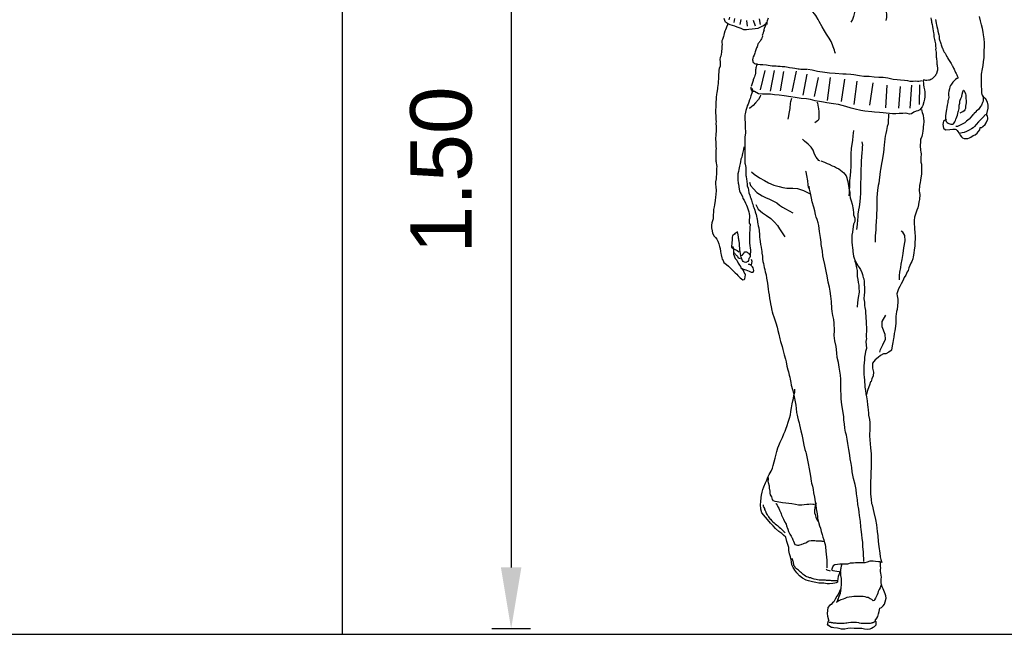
# Model space of a CAD drawing. Header units: metres. Extents: x 252743 to 254903, y 592696 to 593766.
# Tile 141 of 256: x 254466.43 to 254468.04, y 593403.84 to 593404.84. Entities that reach past the tile are written whole.
import ezdxf

# ---------------------------------------------------------------- set-up
doc = ezdxf.new("R2010")
doc.units = ezdxf.units.M
doc.layers.add('N-WB-PROFIEL-BLOCK', color=8, linetype='Continuous')
doc.layers.add('N-WB-PROFIEL-HULP', color=6, linetype='Continuous', plot=False)
doc.layers.get('0').freeze()
doc.styles.add('N_STANDARD 50', font='arial.ttf', dxfattribs={"height": 0.1})
doc.dimstyles.new('N_DIMENSION 50', dxfattribs={"dimtxt": 0.1, "dimasz": 0.1, "dimexe": 0.03125, "dimexo": 0.03125, "dimgap": 0.0625, "dimtad": 1, "dimzin": 3, "dimdsep": 46, "dimtxsty": 'N_STANDARD 50', "dimcen": 0, "dimazin": 3, "dimtfac": 1, "dimtix": 1, "dimtmove": 2, "dimatfit": 3, "dimfxl": 0.03125, "dimfxlon": 1, "dimtfill": 1, "dimtolj": 1, "dimtzin": 0, "dimarcsym": 0})

# ---------------------------------------------------------------- blocks, each defined once
blk = doc.blocks.new('PEOPLE11')
for points in [[(-82.7, 1140.1), (-81.4, 1146.5), (-79.3, 1152.2), (-78, 1158.2), (-78.7, 1154.8), (-83.4, 1150.9), (-85.5, 1150.3), (-90.4, 1147.7), (-94.7, 1146), (-99.8, 1145.4), (-105.6, 1145), (-111.6, 1144.3), (-116.2, 1143.7), (-121.6, 1143.7), (-126.7, 1146), (-134, 1148.6), (-138.7, 1150.5), (-143.2, 1152), (-147.4, 1153.1), (-152.4, 1155.6), (-156.2, 1158.2), (-157.9, 1161.6), (-158.8, 1165.3)], [(142.7, 1284.2), (141.2, 1276.6), (139.5, 1267.8), (137.8, 1258.8), (136.7, 1243.5), (136.3, 1232.3), (139.5, 1224.2), (145, 1217.4), (147.4, 1208.2), (150.2, 1195), (151.4, 1183.9), (152.1, 1166.8), (151.2, 1161.4)], [(83.3, 1281), (82.6, 1273.6), (82.2, 1263.7), (82.2, 1256), (82.4, 1244.7), (82.6, 1236.8), (83.5, 1229.4), (85.8, 1221), (89.3, 1211.2), (90.8, 1202.7), (92.2, 1190.7), (92.5, 1184.3), (88.8, 1168.7), (86.9, 1163.5), (84.1, 1158.2)], [(54.2, 1097.8), (53.2, 1101.4), (52.3, 1104.2), (51.4, 1107.6), (50.2, 1111), (48.7, 1114.9), (46.3, 1121.3), (42.5, 1127.7), (37.1, 1135.4), (33.1, 1141.5), (28.6, 1149.5), (23.2, 1159.1), (21.1, 1163.3), (16.6, 1170.8), (8.7, 1180.9), (-4.5, 1193.7), (-16.1, 1200.1), (-30.2, 1205.4), (-40.4, 1206.7), (-46.6, 1205.2), (-53.9, 1201.4), (-56.8, 1199.4)], [(237.3, 1166.3), (238, 1162.5), (238.4, 1160.8), (238.8, 1158), (239.6, 1153.9), (240.5, 1149.9), (241.4, 1145.2), (242, 1141.3), (242.6, 1137.9), (243.1, 1135.1), (243.3, 1130.2), (244.1, 1124.7), (244.8, 1121.9), (245.8, 1119.3), (246.3, 1116.3), (246.5, 1111.9), (246.7, 1108.4), (246.9, 1106.9), (246.5, 1105.7), (247.3, 1100.7), (247.6, 1097.8), (247.6, 1094.8), (247.8, 1091.8), (247.8, 1090.9), (248, 1089.4), (248.4, 1086.7), (248.8, 1083.7), (249, 1079), (249, 1077.9), (249, 1077.5), (249.3, 1076), (249.5, 1075.3), (249.7, 1074), (249.7, 1073.2), (249.9, 1071.9), (249.9, 1071), (250.1, 1069.8), (250.1, 1067.9), (250.1, 1067.4), (249.9, 1066.1), (249.3, 1064.4), (248, 1059.7), (248, 1059.3), (247.1, 1057.8), (246.3, 1056.5), (245.8, 1054.8), (245.2, 1054.6), (243.9, 1053.3), (243.1, 1052.5), (242.2, 1051.8), (239.7, 1049.7), (237.5, 1048), (235.2, 1046.9), (232.8, 1046.7), (229.8, 1046.5), (227.5, 1046.5), (226, 1046.9), (223.9, 1047.1), (222.3, 1047.1)], [(246.1, 1163.1), (246.7, 1159.9), (247.3, 1155.9), (248, 1153.3), (249, 1150.1), (250.3, 1145.4), (250.6, 1142), (251, 1140.7), (252.7, 1133.7), (253.1, 1131.1), (253.5, 1126.2), (254.4, 1122.1), (255, 1121.2), (256.3, 1117.2), (257.2, 1114.6), (258.9, 1109.1), (259.5, 1108), (261.5, 1103.3), (263.1, 1100.8), (264.6, 1098.4), (265.3, 1097.7), (266.8, 1094.6), (267.6, 1092.8), (269.1, 1090.3), (270, 1088.4), (272.5, 1084.5), (273.6, 1082.6), (274.9, 1080.5), (276.2, 1078.7), (278.3, 1075.3), (278.7, 1074.5), (280, 1071.3), (280.7, 1070), (281.7, 1068.3), (282.6, 1066.3), (283, 1065.1), (284.5, 1061.6), (285.6, 1059.9), (287.1, 1056.9), (287.9, 1055), (288.4, 1054), (288.8, 1052.7), (289.2, 1051.4), (289.2, 1050.6), (287.7, 1050.3), (286.9, 1049.9), (284.3, 1048.2), (280.9, 1044.4), (279.2, 1042.8), (276.8, 1039.4), (275.1, 1036.5), (273.8, 1033.9), (272.8, 1030.5), (272.1, 1026), (271.3, 1022.1), (271.1, 1021.3), (271.1, 1019.1), (271.5, 1013.6), (270.4, 1008.9), (270, 1007.4), (269.6, 1004.4), (268.5, 999.3), (267.9, 994.6), (267.4, 990.5), (266.8, 987.3), (265.9, 983), (265.3, 978.5), (265.3, 972.6), (265.5, 971.3), (266.8, 967.7), (268.3, 965.9), (270.2, 964.5), (271.9, 964), (274, 963), (275.8, 962.8), (277.3, 962.7), (278.7, 962.7), (279.6, 962.8), (280.5, 963), (280.9, 963.4), (282, 964.9), (283.4, 967.2), (283.7, 968.5), (284.5, 969.6), (285.2, 972.1), (285.6, 973.6), (285.6, 973.6), (286.9, 976.8), (288.1, 980), (288.8, 983), (289.9, 986.9), (290.1, 987.7), (291.6, 992.4), (291.6, 995.7), (291.8, 999.3), (292.6, 1002.9), (292.9, 1006.5), (293.7, 1008.9), (294.8, 1011.7), (296.5, 1015.9), (297.6, 1020.2), (298.6, 1024.3), (300.1, 1027.9), (300.5, 1027.9), (301.6, 1025.3), (302.2, 1023.8), (303.7, 1020.8), (304.2, 1017.9), (304.6, 1013.8), (304.6, 1011.9), (305, 1007.8), (305.2, 1004.4), (304.4, 999.7), (304.2, 999.1), (304, 997.6), (304, 992.9), (302.7, 990.3), (301, 988.2), (298.6, 986.5), (296.7, 985.4), (293.1, 983.9)], [(267.6, 971.9), (266.1, 970.9), (263.6, 969.4), (261.7, 968.1), (260.2, 962.1), (261.5, 955), (265.7, 951.8), (273.4, 952.5), (279.2, 952.7), (283.9, 953.1), (286, 952.3), (287.7, 950.4), (288.8, 948.7), (290.7, 946.3), (292.2, 944), (293.7, 941.6), (296.1, 938.2), (297.8, 936.7), (301, 935.4), (305.5, 935), (308, 935.2), (311.6, 936.7), (313.8, 937.7), (318.7, 940.7), (322.3, 942), (326, 945.6), (327.9, 948), (331.5, 951.6), (332.1, 956.3), (334.9, 956.5), (337.1, 958.3), (341.5, 962.1), (343.1, 965.1), (346.2, 970.7), (346.3, 972.4), (346.5, 974.5), (346, 977.1), (345, 979.4), (343.9, 981.3), (344.5, 982.8), (345.6, 985), (347.5, 993.1), (347.5, 998.9), (346, 1004.6), (342.6, 1010.6), (338.4, 1014.6), (335.8, 1019.1), (335.2, 1023), (335.2, 1029), (334.7, 1035.2), (334.7, 1042.2), (334.3, 1050.1), (334.7, 1058.5), (336.4, 1068.5), (337.3, 1074.9), (338.4, 1082.4), (339.4, 1090.5), (339.6, 1094.8), (339.8, 1104), (340.3, 1110.8), (340.3, 1118.5), (339.8, 1125.9), (338.4, 1133.9), (337.5, 1139), (336.6, 1146), (334.7, 1153.3), (332.4, 1160.6), (330.4, 1168.9)], [(-152.1, 1155.2), (-152.8, 1153.1), (-154.3, 1148.6), (-155.3, 1146.5), (-156.4, 1143.7), (-157.5, 1140.7), (-158.7, 1136.6), (-159.4, 1133.4), (-160.2, 1130.9), (-160.7, 1129), (-162, 1124.9), (-163.2, 1122.1), (-163.4, 1120.4), (-163, 1114), (-163.4, 1112.9), (-163.5, 1108.9), (-163.7, 1106.1), (-164.1, 1103.5), (-164.3, 1100.8), (-165.4, 1093.1), (-166.4, 1090.5), (-167.1, 1086.6), (-166.7, 1082), (-166.5, 1080.4), (-166.5, 1077.3), (-166.9, 1074), (-168.4, 1069.3), (-169, 1066.1), (-169.4, 1061.4), (-169.6, 1058.5), (-169.9, 1052.5), (-169.9, 1051.2), (-170.1, 1048), (-170.3, 1045.6), (-170.7, 1040.5), (-172, 1032.8), (-172, 1030.5), (-172.8, 1023.6), (-173.5, 1019.3), (-174.3, 1014.6), (-174.3, 1014.4), (-174.6, 1010), (-174.8, 1005.5), (-175, 1000.8), (-175, 998.8), (-175, 995), (-175.6, 990.1), (-175.6, 984.3), (-175.2, 978.5), (-175.2, 976.6), (-174.8, 971.7), (-174.6, 967.2), (-174.8, 964.5), (-174.6, 957.8), (-174.4, 955.7), (-174.4, 949.1), (-174.8, 943.3), (-175.2, 941), (-175.6, 936), (-175.6, 932.6), (-175.6, 932.6), (-175.2, 929.2), (-174.8, 923.6), (-174.8, 919.2), (-174.6, 916), (-174.8, 912.6), (-175.2, 908.9), (-175.2, 907.8), (-175, 903.6), (-175, 899.7), (-175, 897.4), (-174.8, 893.8), (-174.6, 891.6), (-175, 891.4), (-173.1, 881.6), (-173.5, 877.9), (-173.7, 872.8), (-173.7, 870.9), (-173.7, 867.2), (-174.1, 860.8), (-174.6, 858.1), (-175.6, 852.3), (-175.4, 847.6), (-174.8, 842.3), (-174.6, 835.2), (-175, 827.9), (-175.8, 822.6), (-176.5, 816.2), (-177.6, 807.9), (-178.4, 804.2), (-179.5, 799.3), (-179.5, 794.2), (-179.9, 788.6), (-179.9, 783.3), (-180.1, 780.9), (-182.9, 773.5), (-183.5, 769), (-183.5, 764.1), (-181.8, 757.9), (-181.2, 753.6), (-178.2, 748.1), (-175.9, 745.5), (-173.3, 741.9), (-171.4, 738), (-169.2, 733.5), (-167.7, 728.2), (-166.9, 724.1), (-165.8, 718.4), (-165.2, 714.5), (-164.7, 712.4), (-163.2, 706.4), (-162.6, 704), (-161.1, 701), (-159.6, 697.6), (-157.1, 695.3), (-154.7, 693.4), (-150.9, 690.4), (-148.5, 688.4), (-146.1, 685.9), (-144.4, 683.7), (-142.5, 682.2), (-140.4, 680.3), (-138, 677.8), (-134.8, 674.8), (-132.5, 672.4), (-130.6, 670.3), (-128.2, 667.7), (-125.7, 665.8), (-123.3, 664.1), (-120.5, 665), (-119.2, 666.4), (-118, 673.9), (-119, 675.9), (-120.5, 678.4), (-122, 681.8), (-124.1, 685), (-125.6, 685.9), (-120.3, 684.2), (-117.3, 683.1), (-114.5, 682.2), (-111.1, 681), (-107.5, 679.1), (-103.2, 678.8), (-102.2, 682.3), (-103.4, 687.4), (-104.5, 689.3), (-107.3, 691.4), (-109.2, 693.1), (-112.2, 694.2), (-110.3, 694.2), (-108.1, 692.9), (-106.6, 692.7), (-105.6, 699.6), (-106.8, 703.2)], [(-148.7, 1167.7), (-150.2, 1162.4)], [(-139.2, 1165.3), (-140.4, 1157.2)], [(-127.2, 1163.5), (-129, 1153.5)], [(-116.4, 1161.3), (-115.1, 1150.2)], [(-103.2, 1162.2), (-99.4, 1151.2)], [(-91.7, 1164.6), (-90.2, 1153.9)], [(-74.8, 1165.5), (-75.4, 1164.2), (-75.7, 1162.7), (-76.3, 1160.8), (-76.9, 1158.2), (-77.4, 1156.5), (-77.4, 1153.5)], [(-83.6, 1140.9), (-85, 1135.2), (-85.5, 1134.6), (-85.9, 1132.9), (-85.8, 1131.8), (-85.8, 1130.7), (-86.1, 1129.6), (-86.6, 1128.3), (-86.8, 1127.5), (-87.5, 1125.9), (-88.7, 1124.2), (-89.4, 1122.9), (-90.2, 1121.6), (-91, 1120.6), (-91.8, 1119.4), (-92.4, 1118.5), (-92.9, 1118), (-93.6, 1117.1), (-94.3, 1116.2), (-94.6, 1115.2), (-95.3, 1113.9), (-95.4, 1112.6), (-95.7, 1111.1), (-96.7, 1109.2), (-97.4, 1107.2), (-98, 1105.3), (-98.7, 1103.3), (-99.3, 1101.5), (-100.1, 1098.5), (-100.7, 1096.8), (-101.5, 1094.9), (-103.3, 1091.4), (-104.1, 1089), (-104.4, 1085.8), (-104.3, 1083.7), (-104, 1082.2), (-103.4, 1081), (-103, 1080.7), (-101, 1079.1), (-98.8, 1078.3), (-97.9, 1078.3), (-96.1, 1078.1), (-95.3, 1078.3), (-96.1, 1076.4), (-96.8, 1075), (-97.8, 1072.5), (-98.3, 1070.4), (-98.5, 1068.6), (-98.9, 1066.6), (-98.9, 1064.7), (-99.1, 1062), (-99.2, 1060.3), (-99.7, 1057.3), (-100, 1055.9), (-100.8, 1053.6), (-101.9, 1050.8), (-103.2, 1047.8), (-103.7, 1046.3), (-105, 1042.2), (-105.5, 1040.7), (-106, 1038.9), (-106.6, 1036.8), (-107.1, 1034.7)], [(-82.3, 1143.1), (-83.6, 1140.9)], [(0.3, 1067.6), (-0.7, 1067.5), (-2.1, 1067.6), (-4, 1067.5), (-6.5, 1067.5), (-9.1, 1067.5), (-11.8, 1067.7), (-14.9, 1067.9), (-17.1, 1068.2), (-20.2, 1068.9), (-23.7, 1069.4), (-28.1, 1070.2), (-33.7, 1070.9), (-36.6, 1071.5), (-42.8, 1072.4), (-44.8, 1072.6), (-47.7, 1072.6), (-51.8, 1072.9), (-56, 1073.4), (-59.1, 1073.5), (-64, 1073.8), (-66.9, 1074.1), (-71.1, 1074.7), (-74.7, 1075.2), (-77.6, 1075.5), (-84.7, 1076.1), (-90, 1076.5), (-94.9, 1077.2), (-96.3, 1077.4)], [(-81.2, 1065.2), (-89.9, 1028.2)], [(-63.2, 1065.2), (-70.9, 1025.9)], [(-45.3, 1063.7), (-51.6, 1026.5)], [(-21.2, 1064.2), (-29.2, 1024.4)], [(-0.8, 1058.3), (-8.1, 1018.4)], [(220.4, 1045.9), (217.2, 1045), (214.4, 1044.6), (211.4, 1044.6), (208.2, 1044.8), (203.5, 1044.1), (197.6, 1044.4), (193.3, 1045.4), (186.5, 1046.1), (178.8, 1047.1), (172.6, 1047.8), (165.1, 1048.4), (155.1, 1050.5), (146.1, 1051.8), (137.5, 1052.3), (128.6, 1052.9), (118.9, 1053.7), (109.1, 1054.2), (100.2, 1055.5), (89.5, 1057), (83.7, 1057.8), (75, 1058.5), (68.7, 1058.7), (53.8, 1059.5), (42.9, 1060.2), (34.1, 1061.7), (19.8, 1063.6), (9.8, 1066.1), (1.7, 1067.6)], [(222.3, 1045.8), (222.4, 1044.3), (223, 1041.8), (223.4, 1038.2), (223.9, 1033.4), (224.9, 1028.7), (225.5, 1024.5), (225.6, 1021.7), (225.6, 1015.3), (225.3, 1010.4), (224.1, 1005.2), (222.1, 998.6), (220.6, 995.7), (216.4, 990.1), (212.5, 988), (208.9, 987.5), (204.8, 985.8), (199.9, 982.4), (196.3, 981.8), (192.2, 983.3), (187.8, 983.7), (183.9, 983.3), (180.5, 983.3), (176.8, 983), (170.2, 982.4), (164, 982.2), (157.8, 983.2), (151.8, 983.5), (145.7, 984.5), (138.6, 984.7), (129, 985.4), (123.9, 986.2), (110.6, 987.3), (102.9, 989), (92.2, 991.4), (84.3, 993.5), (74.3, 996.3), (60.2, 1000.1), (50.6, 1001.8), (37.6, 1003.8), (31.6, 1005), (23.5, 1005.9), (15.6, 1007.6), (6.4, 1009.9), (-1.1, 1011.2), (-11.4, 1012.1), (-22.9, 1013.8), (-31.2, 1015.3), (-44.2, 1017.2), (-53.4, 1017.9), (-62.2, 1019.1), (-70.3, 1019.8), (-85.3, 1020), (-93, 1020.8), (-101.1, 1025.1), (-105.1, 1025.3), (-105.3, 1025.3), (-105.6, 1026.2), (-106.8, 1027.9), (-107.1, 1031.1), (-107.1, 1033.5)], [(21.1, 1052.2), (13.5, 1015.5)], [(44.2, 1052.1), (38.5, 1008.2)], [(71.5, 1048.8), (65.1, 1006.1)], [(95.6, 1045.2), (89.6, 1000.5)], [(126.3, 1042.1), (119.5, 999)], [(-105.8, 1031.8), (-105.3, 1029.4), (-104.3, 1026.6), (-104.9, 1025.3), (-106, 1022.3), (-107.7, 1017), (-109.4, 1011.9), (-110.3, 1009.5), (-111.8, 1004.8), (-113.2, 1000.8), (-114.7, 997.6), (-115.6, 994.6), (-117.3, 988.6), (-118.4, 985.4), (-119, 982.6), (-119.4, 979.6), (-119.5, 976.4), (-119.5, 975.1), (-119.4, 970.2), (-119, 966.8), (-119, 962.7), (-118.8, 960), (-118.6, 957), (-118.6, 953.4), (-118.4, 949.7), (-118.4, 945.9), (-118.8, 941.8), (-119.4, 938), (-119.4, 934.8), (-119.4, 931.5), (-119.4, 929.2), (-119.4, 926.6), (-119.2, 923.2), (-119.2, 918.5), (-119.4, 914.5), (-119.4, 913.6), (-119.2, 912.6), (-119.2, 906.1), (-119.4, 900.4), (-119.7, 892.9), (-119.5, 887.8), (-119, 886), (-117.7, 879.4), (-117.5, 874.7), (-117.3, 871.5), (-117.5, 867.9), (-117.5, 864), (-116.9, 862.3), (-116, 857), (-115.4, 853.4), (-115, 846.8), (-114.7, 844.4), (-113.3, 839.7), (-112.6, 836.3), (-111.6, 830.7), (-109.8, 826.2), (-109, 823.5), (-107.9, 820.5), (-106.8, 817.1), (-105.1, 811.5), (-104.3, 809.1), (-103.2, 805.3), (-102.1, 803), (-100.4, 797.8), (-99.4, 794.6), (-98.1, 790.6), (-97.9, 790.1), (-96.8, 785.6), (-96.4, 782.9), (-95.7, 780.9), (-95.3, 775.2), (-94.5, 770.9), (-94, 768.3), (-93.6, 767.7), (-92.7, 763.9), (-91.7, 758.3), (-91.5, 751.1), (-91.2, 745.9), (-90.6, 741.9), (-89.8, 737.6), (-89.1, 732), (-88, 726.7), (-87.2, 721.8), (-87, 719.4), (-86.5, 715.2), (-85.7, 709.6), (-85.5, 704.1), (-84.8, 699.6), (-83.8, 695.7), (-83.1, 691.6), (-82.1, 687.6), (-81.2, 683.7), (-81, 683.1), (-80.4, 679.7), (-78.7, 673.9), (-77.6, 667.5), (-76.9, 664.1), (-76.1, 657.9), (-75.4, 652.1), (-74.6, 646.2), (-73.7, 641), (-72.7, 635.3), (-72, 628.4), (-70.7, 622.9), (-69.9, 618), (-69.2, 612.6), (-67.3, 605.1), (-66.7, 602.8), (-65.4, 598.3), (-63.5, 593), (-62.4, 589.1), (-60.1, 581.9), (-57.5, 573.5), (-56.2, 566.9), (-54.5, 560.3), (-52.4, 551.3), (-50.9, 545.7), (-47.9, 536.3), (-46.6, 530.4), (-44.2, 520.5), (-41.7, 512), (-40.4, 506.9), (-38.7, 498.8), (-37, 491.7), (-35.7, 488.1), (-34.2, 481.7), (-33.1, 477.4), (-32.3, 473.5), (-31.4, 467.4), (-30.4, 462.4), (-28, 453.7), (-26.3, 447.5), (-25, 440), (-24.4, 437.6), (-23.5, 433.4), (-22.2, 427), (-21.8, 424.2), (-20.8, 417.2), (-20.3, 409.7), (-19, 404.8), (-18.2, 401.5), (-16.9, 396), (-15.4, 390), (-14.4, 386.4), (-12, 374.6), (-10.3, 367.6), (-8.8, 361.4), (-7.5, 354.1), (-6.4, 347.1), (-4.3, 338.7), (-2.4, 333.8), (-1.9, 331.1), (2.3, 312.1), (4.2, 301.6), (6.4, 287.9), (7.7, 278.5), (8.3, 274.4), (10.2, 268.5), (11.5, 262.1), (12.2, 256.1), (13.9, 247.3), (15.8, 238.3), (16.8, 232.2), (17.7, 224.9), (19, 215.5), (19.8, 209.7), (20.1, 207.4), (21.1, 202.2), (22.6, 197.1), (23.9, 192.6), (25.4, 188.1), (26.9, 181.9), (28.6, 175.8), (29.9, 171.1), (31.8, 165.9), (33.5, 160.6), (34.4, 156.7), (35.4, 152.3), (36.1, 143.7), (36.7, 138.4), (37.3, 132.6), (37.8, 126.8), (37.8, 121.1), (37.6, 117), (37.6, 111.9)], [(153.1, 1037.1), (150.6, 993.6)], [(178.6, 1034.8), (175.1, 993.4)], [(200.5, 1037.3), (197, 993.2)], [(215.4, 1038.3), (214.9, 1000.3)], [(-89.3, 1018.5), (-89.8, 1015.7), (-93.4, 1010), (-98.7, 1003.5), (-103.2, 998.4), (-109.8, 993.1), (-110.9, 992.6)], [(-29.9, 1011.7), (-31.9, 1005.7), (-32.5, 1002.7), (-33.2, 992.6), (-33.8, 989.4), (-34.9, 983), (-35.7, 978.3), (-36.6, 975.4), (-37, 972.2)], [(18.6, 1004.6), (20, 1003.3), (20.7, 998.4), (21.1, 995.7), (21.6, 992.2), (22.2, 986.9), (22.6, 982.2), (22.6, 977.7), (22.4, 974.3), (21.8, 970.9), (19.8, 968.7), (15.1, 965.3)], [(337.9, 1017), (337.7, 1015.7), (337.7, 1013.6), (337.7, 1010.8), (337.3, 1007), (336.4, 1004.4), (334.5, 999.3), (332.4, 996.3), (330.2, 992.7), (328.9, 991), (324.5, 987.5), (324, 986.5), (320.6, 982.8), (319.5, 981.6), (318.1, 980.5), (313.4, 975.4), (311.7, 972.8), (310.6, 972.2), (308, 970.2), (305.9, 968.3), (302.3, 965.3), (297.5, 962.5), (292, 959.8), (288.4, 958.3), (285.2, 958)], [(219.2, 990.7), (219.8, 987.7), (220.9, 984.8), (221.9, 982), (222.6, 979.6), (223.4, 973.6), (223.6, 968.9), (223.6, 965.5), (223, 963.2), (222.8, 956.5), (222.3, 954.4), (221.9, 950.1), (221.1, 944.6), (220.6, 942), (219.8, 939), (218.7, 936), (217.6, 933.9), (217.4, 929.9), (217.4, 928.6), (216.8, 921.7), (216.8, 919.8), (217.6, 914.3), (217.7, 911.9), (218.1, 909.6), (218.5, 904.8), (218.5, 904), (218.3, 900.2), (218.1, 898), (218.1, 897.2), (218.3, 893.1), (218.3, 893.1), (218.3, 889.7), (219.1, 885.8), (219.1, 882.8), (219.2, 879.2), (219.2, 876.4), (219.1, 870.3), (219.1, 867.5), (217.9, 858.9), (217.7, 856.2), (217.4, 854.9), (216.6, 850.8), (215.7, 844.8), (215.7, 844.2), (215.7, 842.7), (214.9, 837.6), (214.9, 837.4), (214.9, 834.4), (215.3, 831.8), (215.9, 827.1), (215.7, 819), (214.7, 815.1), (214.5, 813.6), (213.4, 807.9), (212.1, 802.5), (210.6, 797.8), (208.5, 791.9), (205.7, 784.2), (205.1, 777.8), (205.3, 773.7), (206.1, 763.2), (206.8, 753.6), (207, 748.7), (207, 740.6), (206.8, 737.4), (206.8, 735.4), (206.8, 730.5), (206.3, 728.8), (205.5, 721.6), (204.8, 715.6), (203.6, 708.1), (202.7, 704.5), (200.6, 699.3), (199.1, 695.9), (195.4, 686.9), (193.5, 682.2), (191.8, 679.7), (189.2, 673.3), (186.3, 668.4), (183.5, 662.4), (180.5, 656.8), (178.1, 651.3), (175.1, 647.2), (172.1, 637.4), (173, 633.5), (173.9, 627.3), (173.9, 621.2), (172.8, 607.3), (171.5, 603.4), (170.7, 598.1), (170, 594.4), (170, 594.4), (170, 590.8), (170, 586.3), (170.2, 581), (169.4, 575.5), (168.1, 566.5), (167, 561.1), (166.2, 554.5), (165.7, 551.9), (164.7, 544.2), (163.2, 537.4), (162.1, 529.5), (161.5, 528.4), (157, 525.2), (151, 522.3), (146.7, 522), (140.7, 518.8), (136, 515.2), (130.3, 510.7), (125.6, 504.3), (125.6, 501.1), (125.6, 495.1), (126.2, 492.3), (126.7, 489.8), (127.3, 487.4), (126.7, 480.2), (124.3, 474.4), (122.6, 469.5), (121.9, 468.4), (119.6, 462.2), (118.5, 459.2), (115.8, 451.7), (113.6, 444.3)], [(155.9, 981.6), (155.9, 976.8), (155.5, 970.4), (155.3, 966.6), (155.3, 963.4), (153.4, 958), (152.1, 950.6), (150.8, 944.8), (149.7, 939.5), (149.3, 934.3), (148.4, 928.4), (147.8, 922.8), (147.2, 915.3), (146.7, 908.3), (145.2, 901), (144, 893.1), (142.9, 887.5), (141.8, 882.6), (140.8, 875.6), (139.9, 871.7), (139.2, 866.2), (138, 855.5), (137.3, 849.7), (136.3, 845), (135, 836.3), (134.3, 828.8), (133.9, 821.8), (133.5, 803), (133.5, 797.6), (133.3, 791.9), (132.8, 784.4), (132.6, 776.9), (132, 767.3), (131.6, 759.8), (131.4, 754.3), (130.5, 748.3), (130.3, 745.1), (130.3, 740.8), (130.3, 736.7)], [(342.2, 981.1), (341.8, 980.9), (336.9, 975.3), (336.2, 974.5), (333.2, 971.7), (328.5, 967.2), (324, 962.1), (321.1, 958.3), (318.5, 955.7), (315.1, 953.6), (310.6, 951), (305.9, 948.7), (301.4, 946.9), (297.1, 945.9), (291.8, 944.8)], [(80.9, 825.2), (81.1, 831.2), (81.1, 836.7), (81.8, 842), (81.8, 845.7), (82.2, 854.6), (83.1, 864.5), (83.7, 872.2), (84.4, 881.3), (84.6, 888.2), (84.6, 895.5), (84.4, 905.5), (85.2, 915.8), (86.5, 924.3), (87.6, 931.1), (88.6, 940.3), (89.9, 950.6)], [(24.5, 892.9), (23.5, 892.5), (22.2, 892.9), (19.8, 896.1), (17.5, 899.1), (14.3, 905.3), (11.5, 912.6), (7.5, 918.3), (2.3, 924.5), (-5.2, 930.3), (-8.8, 933.7)], [(105.1, 928.8), (106.3, 922.2), (105.9, 919.2), (105.5, 914), (104.7, 907.4), (104.2, 900.8), (103.8, 890.8), (103.6, 885), (103.1, 875.2), (102.9, 869), (102.9, 857.9), (102.5, 851.7), (102.3, 843.1), (102.3, 834.2), (102.3, 829.7), (101.9, 821.7), (101, 813.6), (99.7, 804), (98.7, 798.3), (97.4, 790.3), (97.2, 785.2), (96.5, 778.8), (96.1, 770.9), (95.5, 765.4), (95, 760.4)], [(-121, 918.9), (-122.2, 914), (-123.7, 906.3), (-124.4, 902.9), (-125.2, 899.1), (-126.9, 895.2), (-127.8, 890.3), (-128.6, 886.9), (-129.3, 882.2), (-130.6, 875.6), (-131.6, 872), (-132.9, 867.2), (-132.9, 864.9), (-132.9, 859.3), (-132.9, 858.3), (-132.5, 853.8), (-132.1, 851.7), (-132, 849.5), (-131.8, 847.8), (-130.5, 838.2), (-129.9, 835), (-128.6, 831.4), (-126.9, 829.9), (-124.1, 823.7), (-122.9, 820.3), (-120.7, 816.6), (-117.9, 811.1), (-116.5, 807), (-115, 804.2), (-113.5, 800.6), (-112.8, 798.3), (-112, 794.4), (-111.1, 791), (-110.7, 787.8), (-110.7, 782.9), (-110.9, 779.9), (-111.1, 773), (-109.4, 770), (-110, 764.7), (-110, 758.9), (-110.3, 754.9), (-110.3, 750.4), (-110.3, 746.1), (-110.3, 742.7), (-110.3, 737.8), (-110.3, 735), (-110, 729.2), (-109.4, 725.8), (-108.8, 720.9), (-108.6, 716.9), (-109, 713.5), (-109.2, 709.2), (-110.1, 707.2), (-111.5, 705.1), (-112.2, 701.1), (-113.9, 699.3), (-117.7, 697.4), (-120.1, 697.8), (-122.7, 699.6), (-123.9, 701.1), (-124.8, 702.6), (-125.7, 705.5), (-126.7, 707.9), (-127.1, 710.2), (-128, 714.5), (-128.6, 718.6), (-128.9, 721.6), (-129.1, 724.8), (-129.5, 729.2), (-129.9, 730.8), (-129.9, 734), (-130.5, 738.6), (-130.8, 740.2), (-131.2, 742.1), (-131.4, 744.2), (-131.8, 745.9), (-132.3, 750.4), (-132.7, 753.6), (-133.3, 756), (-133.3, 756), (-133.6, 756), (-134.8, 755.7), (-136.3, 754.5), (-137.6, 753.6), (-139.3, 751.7), (-142.3, 749.1), (-142.9, 748.5), (-143.6, 745.9), (-143.8, 742.5), (-143.8, 739.7), (-144.2, 736.7), (-144.2, 734.8), (-144.4, 732.3), (-144.9, 729.9), (-145.1, 726.9), (-143.8, 725.4), (-141.5, 724.5), (-140.6, 723.9), (-137.8, 722.4), (-135.5, 721.3), (-133.8, 720.1), (-131.6, 718.4), (-130.1, 717.5)], [(26.2, 892.2), (33.3, 889.7), (38.4, 887.1), (42.3, 885.6), (48.3, 882.9), (52.3, 881.3), (56.4, 879.2), (60.9, 876.9), (64.3, 874.7), (67.1, 872), (70.5, 869.2), (72.6, 866.6), (74.9, 863.4), (76.4, 859.6), (77.1, 856.8), (78.4, 852.7), (78.8, 848.2), (79.2, 844.8), (79.9, 839.9), (80.7, 836.5), (81.8, 832), (82, 829), (82.2, 826.4), (82.8, 821.3), (84.3, 815.4), (86.3, 809.2), (87.1, 806.2), (88, 802.1), (88.2, 798.9), (88.8, 792.5), (89.3, 788.8), (91.8, 782.5), (91.8, 775.8), (89, 770.7), (87.5, 761.1), (86.9, 755.3), (85.6, 749.5), (85.6, 742.1), (85.8, 737.2), (86.5, 729.7), (87.1, 726.3), (88, 720.7), (88, 718.2), (88.2, 713.7), (89.1, 709.6), (91, 704), (93.1, 700), (94.6, 696.4), (98.2, 690.6), (99.7, 688), (102.1, 683.7), (105.1, 678.4), (106.3, 674.6), (107.2, 671.4), (107.4, 668.6), (108.7, 666.4), (109.4, 661.1), (109.6, 655.5), (110, 649.6), (110, 644.9), (109.8, 640), (109.6, 635.5), (109.1, 628), (109.8, 621.2), (110.2, 614.7), (110.6, 611.1), (111.7, 605.3), (112.3, 600.7), (112.6, 593.6), (113.4, 581.6), (113.6, 570.3), (113.8, 565.2), (113.4, 559.8), (113.4, 554.3), (113.6, 551.9), (112.8, 545.8), (113.8, 532.7), (111.9, 526.7), (111.5, 522.5), (110.2, 516), (110.2, 510.9), (109.6, 505.2), (108.7, 499.4), (108.5, 495.8), (108.5, 492.1), (108.9, 487.2), (109.1, 482.9), (109.4, 477.4), (109.8, 472.1), (110, 467.4), (110.4, 464.2), (111, 458.2), (111.9, 451.7), (112.6, 445.6), (113.6, 439.8), (115.1, 432.5), (115.8, 424.4), (116.2, 420.3), (116.8, 415.2), (117.5, 408.4), (117.9, 404.6), (119.4, 396.6), (120, 390.7), (120.2, 386.2), (120.2, 375.1), (119.8, 369.1), (119.8, 365.4), (121.9, 342.4), (122.8, 330.8), (122.8, 321), (122.6, 312.1), (122.6, 304.4), (122.2, 294.7), (122.2, 286.8), (121.9, 277.2), (121.9, 271.4), (121.5, 261.2), (121.9, 254.2), (123, 242.8), (123.6, 235.3), (124.5, 232.8), (128.1, 218.1), (131.4, 204.4), (132.8, 194.3), (134.5, 181.9), (135.8, 173.6), (136.3, 162.5), (137.5, 153.1), (139.3, 140.1), (140.3, 133), (141.4, 128.1), (143.1, 122.6), (139.5, 123.4), (136.7, 123.8), (131.3, 124.3), (126.9, 124.9), (120.4, 124.7), (115.1, 123), (110.4, 121.9), (105.7, 121.5), (101.9, 121.9), (96.9, 121.7), (92.5, 121.7), (89, 121.3), (86.1, 121.1), (82.9, 120.8), (79.6, 119.8), (77.5, 119.1), (72.4, 119.1), (67.3, 119.1), (62.6, 119.1), (58.3, 118.5), (53.4, 117.6), (49.7, 115.7), (48.2, 111.7), (46.5, 108.5), (49.1, 106.8), (53.4, 106.3), (57, 105.5), (61.7, 105), (64.3, 104.4), (64.3, 103.8), (64.1, 97.6), (65.5, 91.4), (65.6, 87.1), (65.6, 81.1), (64.9, 72.2), (62.4, 66.6), (59.4, 61), (56.8, 57.6), (53.8, 51.9), (51, 47.1), (48.7, 45), (46.1, 41.6), (43.1, 39.9), (39.9, 36), (38.2, 24.3), (39.1, 19.2), (41, 12.1), (41.6, 10.8), (40.3, 9.5), (38.8, 3.1), (39.5, 2.9), (46.7, -1.5), (48.7, -1.8), (51.4, -2.2), (58.3, -3), (60.8, -3.9), (65.1, -4.8), (68.3, -5), (72.2, -4.6), (77.9, -3.3), (83.5, -3.1), (90.1, -3.7), (94.8, -3.9), (100, -3.3), (105.1, -3.7), (109.8, -4.8), (115.5, -5.6), (120.9, -4.6), (123.2, -3.9), (126.7, -1.6), (129.2, -0.1), (130.3, 0.8), (132.6, 2.9), (132.6, 4.2), (132.2, 8.7), (130.7, 10.8), (130.7, 11.1), (133.7, 15.7), (135.4, 18.9), (136.9, 24.1), (138, 28.1), (139.5, 35), (142.5, 36.3), (145.9, 39), (148.4, 42.4), (149.7, 46.7), (151.4, 53.6), (151, 58.1), (149.9, 62.5), (145.7, 72.1), (144.2, 75.8), (142.9, 79.8), (142, 83.2), (142, 86.5), (142, 90.5), (142.5, 94.2), (141.2, 102.1), (141, 104.8), (140.8, 108.3), (141.2, 111.9), (140.8, 114.9), (140.7, 119.1), (140.8, 123.2)], [(-106.4, 870.9), (-101.5, 866.6), (-91.2, 859.8), (-81.6, 854.7), (-73.9, 850.2), (-63.9, 845.7), (-53.6, 843.3), (-46.2, 841), (-38.7, 839.7), (-27.6, 839.9), (-18.2, 839), (-6.6, 835.2), (4.4, 829.7), (7.4, 828.8)], [(3.8, 839.7), (2.5, 842.1), (1.9, 846.5), (1.7, 854), (-0.2, 864.1), (-2, 871.5), (-3.2, 872.8)], [(-110.3, 851.7), (-108.5, 845.3), (-103, 838.8), (-96.2, 831.6), (-86.1, 825), (-79.7, 822.2), (-71.8, 818.6), (-63, 814.5), (-58.1, 811.7), (-52.6, 807.4), (-47.4, 803.6), (-41.5, 800), (-34.6, 796.5), (-27.4, 792.9)], [(108.5, 124.1), (108.5, 130.3), (108.3, 135.2), (108.3, 142.4), (107, 152.9), (106.8, 161), (105.9, 168.3), (105.1, 176), (103.6, 185.4), (102.9, 190.9), (102.3, 201.2), (100.6, 212.5), (99.9, 218.5), (99.1, 224.3), (97.6, 233.2), (96.7, 242.6), (95, 253.9), (94, 262.3), (92, 272.1), (89.3, 283), (86.5, 296), (85.8, 304.3), (84.6, 312.1), (82.8, 321), (82, 327.8), (80.3, 339), (78.2, 350.1), (77.1, 359), (75.8, 366.1), (73.9, 372.3), (72.6, 379.8), (71.5, 388.1), (70.3, 395.4), (70.2, 402), (69, 409.3), (68.3, 413.9), (67, 420.8), (66, 429.5), (65.5, 436.6), (65.1, 445.3), (64.7, 451.5), (64.5, 459), (64.7, 466.5), (64.7, 467.1), (64.7, 473.5), (64.1, 481.2), (63, 489.3), (61.7, 497), (60.2, 505.4), (57.7, 515.6), (57, 524), (55.5, 536.4), (53.4, 547.2), (51.9, 557.5), (52.3, 567.3), (52.1, 581), (51.4, 588.1), (49.3, 595.9), (48.3, 603.6), (47.4, 609.4), (46.5, 622.4), (45.3, 632.9), (44.2, 642.3), (42.7, 650.2), (40.3, 659.6), (38.8, 671.8), (37.3, 677.8), (35.4, 687.4), (33.7, 693.8), (31.6, 704.3), (30.5, 710.5), (29.5, 719.4), (27.1, 731.8), (26.9, 736.7), (25.6, 745.1), (23.7, 757), (22.6, 768.6), (21.5, 773.3), (19, 779.9), (17.3, 784.4), (16.4, 789.5), (15.1, 796.5), (12.8, 803.4), (10, 813.4), (8.7, 820.9), (6.4, 830.3), (4.5, 838.2), (3.8, 843.7)], [(-98.5, 808.5), (-94, 799.7), (-85.7, 792.5), (-78, 787.6), (-69.3, 781.8), (-62.2, 774.8), (-56.8, 768.3), (-52.8, 761.9), (-48.9, 756.2), (-42.8, 746.6)], [(176.9, 663.9), (176.9, 666.4), (177.3, 672.4), (178.1, 678.8), (180, 688), (180.5, 694.4), (182.4, 703.4), (184.1, 714.7), (185.6, 725.6), (187.8, 739.1), (187.1, 749.1), (183.9, 755.7), (180.5, 757.2)], [(-142.5, 728.2), (-141.2, 722.4), (-141, 718.8), (-141, 716.4), (-141.2, 713.5), (-138, 705.1), (-136.7, 703.6), (-135.5, 702.8), (-135, 701.7), (-132.1, 696.4), (-130.8, 694), (-129.5, 692.1), (-128, 689.5), (-127.1, 687.4), (-125.7, 685.3), (-125.7, 685), (-125.7, 685)], [(-108.5, 708.8), (-108.8, 710.4), (-110, 712.8), (-111.3, 714.9), (-112.8, 715.6), (-114.1, 716.4), (-115.8, 717.1), (-117.1, 717.5), (-118.6, 717.1), (-120.1, 716.9), (-121, 716.7), (-121.6, 715.8), (-122, 714.9), (-122, 714.3), (-123.1, 713.5), (-123.5, 713.2), (-123.9, 712.6), (-124.1, 712.2), (-125, 711.1), (-125.2, 710.4)], [(-127.4, 704.5), (-129.7, 704.9), (-130.8, 706), (-132.7, 708.1), (-133.5, 709.8), (-134.8, 710.5), (-135.7, 711.3), (-137, 713), (-138.2, 713.9), (-138.7, 714.9), (-139.5, 715.8)], [(91.4, 702.6), (91.4, 699.6), (92.5, 696.6), (94.8, 687.4), (95.7, 681.8), (96.1, 676.3), (96.3, 670.5), (97, 664.7), (98.2, 659), (98.9, 653.8), (99.3, 649.4), (99.9, 640.8), (98, 630.1), (96.7, 620.9), (96.1, 611.6)], [(139.5, 525.2), (140.8, 530.4), (145, 539.6), (150.4, 550.2), (149.7, 559.4), (143.7, 573.9), (144.2, 584), (150.8, 596.2)], [(64.1, 107), (62.1, 101.6), (59.8, 95.7), (58.7, 91.4), (58.5, 86.5), (58.1, 84.7), (55.7, 83.3), (53.2, 82.8), (49.1, 81.8), (42.9, 81.5), (38.4, 81.3), (31.8, 82.6), (28.4, 82.8), (22.2, 82.6), (16.8, 83.7), (10.6, 85.2), (2.5, 87.3), (-2, 88.4), (-8.6, 92), (-14.6, 96.7), (-19.5, 102.5), (-23.8, 107.8), (-27, 113), (-29.3, 117.9), (-29.9, 123.6), (-30.6, 127.7), (-31.9, 133.4), (-33.8, 139), (-35.3, 145.4), (-35.3, 151.2), (-37.2, 157), (-38.7, 162.7), (-40.8, 171), (-45.1, 174.9), (-48.7, 177.7), (-54.3, 181.9), (-60.7, 187.3), (-65.2, 192.4), (-70.1, 197.8), (-75.9, 204.8), (-79.7, 209.1), (-86.8, 217.4), (-88.7, 224.7), (-89.3, 233.4), (-88.7, 238.8), (-88, 246.9), (-87.4, 251.6), (-86.3, 256.9), (-84.8, 262.3), (-82.9, 267.2), (-79.9, 274.9), (-77.4, 280.2), (-75, 286), (-72.5, 290.9), (-69, 297.3), (-66.3, 303.1), (-65, 308.2), (-63.3, 315.2), (-61.3, 322.3), (-59.8, 327.6), (-57.9, 334.9), (-55.8, 342.2), (-54.3, 346.4), (-51.5, 352.8), (-47.4, 361.8), (-44.5, 368.7), (-42.1, 374), (-40.6, 377.6), (-38.3, 384.7), (-36.1, 391.3), (-33.8, 399), (-32.1, 405.6), (-31, 411.6), (-30.1, 419.1), (-28.5, 426.6), (-27.4, 432.5), (-26.3, 436.8), (-25.2, 442.4), (-23.7, 448.8), (-23.3, 454.7)], [(14.1, 233.2), (13.2, 233.2), (11.1, 233.7), (7.4, 233.9), (3.6, 233.2), (-0.5, 233.2), (-5.6, 232.8), (-10.1, 232.4), (-16.7, 232.4), (-22.2, 233.6), (-29.5, 234.9), (-35.3, 235.4), (-40.6, 236), (-47.4, 236.8), (-57.5, 238.4), (-61.3, 239.4), (-64.1, 240.5), (-66.3, 242.8), (-66.9, 245.8), (-67.8, 248.2), (-69.9, 251.8), (-70.5, 255), (-70.9, 258.8), (-71.8, 265), (-72.4, 268.3), (-73.7, 275.3), (-74.4, 278.1), (-74.2, 281.3), (-74, 285.1)], [(-84.2, 232.6), (-84, 232.6), (-84, 230.2), (-83.6, 229.4), (-82.7, 227.5), (-81.8, 225.5), (-81.6, 224.5), (-81.4, 224), (-80.3, 221.7), (-79.1, 219.5), (-78.9, 218.7), (-77.6, 215.5), (-76.5, 213.4), (-75.6, 212.3), (-73.9, 209.9), (-72.5, 207.6), (-70.5, 205.4), (-70.3, 205.4), (-67.5, 202.2), (-65.6, 200.5), (-63.1, 198.2), (-61.1, 196.7), (-58.8, 194.8), (-56.8, 193.1), (-53.7, 190.3), (-51.1, 188.1), (-49.2, 186.4), (-47.9, 185.1), (-44.3, 181.7), (-43.8, 180.9), (-42.1, 179.6)], [(-60.1, 235.3), (-59.6, 234.5), (-57.3, 232.4), (-56.9, 230.9), (-55.8, 228.9), (-54.5, 226.2), (-52.8, 222.5), (-51.9, 220.2), (-50.5, 217.6), (-50, 215.7), (-49, 213.1), (-47.9, 210.4), (-45.8, 206.5), (-45.1, 205.4), (-42.5, 199.9), (-42.3, 199.3), (-41.5, 197.8), (-40, 195.6), (-39.3, 192.6), (-38.7, 190.7), (-38.3, 189.4), (-37, 186.2), (-35.7, 182), (-34.2, 179), (-33.1, 176.6), (-30.8, 172.5), (-29.3, 170), (-28.9, 169.4), (-27.2, 165.5), (-26.1, 162.9), (-23.5, 157), (-22.7, 156.5), (-21.2, 156.3), (-18.4, 155.3), (-17.5, 155.3), (-16, 155.7), (-13.7, 156.1), (-11.6, 156.9), (-9.9, 157.4), (-7.7, 157.8), (-6.7, 158.4), (-4.7, 159.1), (-2.6, 160.2), (-0.7, 161.2), (2.1, 162.9), (3.8, 163.6), (7.7, 164.2), (11.7, 164.6), (14.7, 164.2), (17.5, 164), (21.1, 163.8), (23.2, 163.6), (26.7, 163.6), (28.4, 163.4), (31.2, 163.2), (32.9, 162.7)], [(17.3, 236.9), (15.4, 231.3), (14.9, 227.2), (14.5, 223), (14.5, 217.2), (15.4, 214.2), (16.6, 209.5), (18.6, 204.6), (21.1, 201), (23.2, 197.1)], [(57.9, 87.9), (56.8, 87.3), (56.4, 87.3), (54.6, 87.3), (52.5, 87.3), (49.5, 86.9), (46.8, 87.3), (44.8, 87.7), (43.5, 87.7), (41.2, 87.7), (38.6, 87.9), (37.1, 88), (35.2, 88.2), (32.4, 88.2), (30.3, 88.2), (26.7, 88.2), (23.3, 88.4), (20.1, 89.2), (17.5, 89.4), (13.4, 90.5), (10, 91.8), (7, 92.6), (4.9, 93.1), (1.9, 93.9), (-0.2, 94.8), (-2.8, 96.1), (-5.6, 98), (-7.7, 99.5), (-9.9, 101.6), (-10.7, 102.3), (-12.4, 103.8), (-15, 106.1), (-16.5, 107.4), (-18.4, 108.7), (-20.5, 110), (-22.2, 111.7), (-23.8, 114.4), (-25.4, 116.8), (-25.7, 118.7), (-25.9, 121.7), (-26.3, 123.2), (-26.7, 124.5), (-27.2, 126.4), (-28.5, 130.2)], [(64.5, 105.9), (64.5, 107), (64.7, 109.3), (64.7, 109.5), (65.3, 111.4), (65.3, 111.7), (65.6, 113.4), (65.8, 114.7), (65.8, 115.7), (66.4, 117.7), (66.6, 119.1)], [(36.3, 109.3), (37.8, 108.5), (39.5, 107.8), (42.3, 106.7), (44, 106.3), (44.4, 106.3)], [(142.5, 80.3), (142, 79.6), (141, 75.8), (140.3, 73.4), (138.2, 70.6), (136.3, 66.6), (135.4, 63.6), (134.5, 60.4), (133.3, 57.8), (131.8, 55.3), (130.9, 53.8), (129.2, 51), (128.4, 49.5), (126.9, 48.7), (125.4, 49.9), (124.1, 51.2), (121.1, 52.9), (117, 55), (114.5, 55.3), (111.3, 56.6), (107.4, 57.4), (104.6, 57.4), (101.7, 57.2), (98, 57.2), (94.6, 57.4), (89.9, 57.4), (85.9, 56.6), (80.9, 56.1), (76.4, 55), (72.2, 53.4), (69, 52.3), (64.7, 51), (60.9, 48.7), (57.4, 46.9), (56.6, 46.5), (57.7, 46.9), (58.9, 49.1), (59.1, 50.6), (60, 52.9), (60.8, 56.1), (62.8, 60.4), (64, 63.6), (64.9, 67.5), (65.6, 70.2)], [(42.1, 7.9), (42.3, 7.8), (42.9, 7.8), (43.6, 7.8), (44.2, 7.8), (44.8, 7.6), (45.5, 7.6), (46.3, 7.4), (47.8, 7.2), (48.5, 7), (49.9, 6.8), (51.7, 6.6), (52.7, 6.6), (54, 6.4), (55.3, 6.3), (57.2, 6.1), (59.8, 5.9), (62.1, 5.7), (65.3, 5.7), (67.7, 5.7), (70.9, 6.1), (74.3, 6.4), (76.2, 6.6), (79.7, 7.2), (83.9, 7.8), (87.6, 7.9), (89.7, 8.1), (92.3, 8.1), (94.6, 7.6), (98.4, 7), (99.9, 6.6), (103.4, 6.1), (105.3, 5.9), (106.8, 5.9), (109.1, 5.7), (110.8, 5.7), (112.8, 5.7), (114.9, 5.7), (116.6, 5.7), (117.2, 5.7), (118.7, 5.9), (120.4, 6.1), (121.3, 6.1), (123.6, 6.6), (124.5, 6.8), (125.4, 7), (126.4, 7.2), (127.5, 7.8), (128.1, 7.9), (129, 8.7), (130.9, 10.2)]]:
    blk.add_lwpolyline(points)
blk.add_lwpolyline([(-174.6, 858.1), (-174.6, 858.1)], close=True)
blk = doc.blocks.new('*D154')
at = {"layer": 'Defpoints', "color": 0, "transparency": 16777216}
for p in [(254467.7698, 593405.3396), (254467.2346, 593403.8465), (254467.7714, 593403.8465)]:
    blk.add_point(p, dxfattribs=at)
at = {"layer": 'N-WB-PROFIEL-HULP', "color": 0, "lineweight": -2, "transparency": 16777216}
for p, q in [((254467.2658, 593405.3396), (254467.2033, 593405.3396)), ((254467.2346, 593405.2396), (254467.2346, 593403.9465)), ((254467.2658, 593403.8465), (254467.2033, 593403.8465))]:
    blk.add_line(p, q, dxfattribs=at)
at = {"layer": 'N-WB-PROFIEL-HULP', "color": 0, "transparency": 16777216}
for points in [[(254467.2179, 593405.2396), (254467.2512, 593405.2396), (254467.2346, 593405.3396)], [(254467.2179, 593403.9465), (254467.2512, 593403.9465), (254467.2346, 593403.8465)]]:
    blk.add_solid(points, dxfattribs=at)
at = {"layer": 'N-WB-PROFIEL-HULP', "color": 0, "transparency": 16777216, "insert": (254467.121, 593404.5931), "char_height": 0.1, "attachment_point": 5, "rotation": 90, "style": 'N_STANDARD 50', "bg_fill": 3, "box_fill_scale": 1.1, "bg_fill_color": 256, "bg_fill_true_color": 13158600, "bg_fill_transparency": 0}
blk.add_mtext('\\A1;1.50', dxfattribs=at)

msp = doc.modelspace()

# ---------------------------------------------------------------- linework, layer by layer
at = {"layer": 'N-WB-PROFIEL-HULP'}
for p, q in [((254466.9597, 593405.8376), (254466.9597, 593403.8376)), ((254463.5597, 593403.8376), (254474.2597, 593403.8376))]:
    msp.add_line(p, q, dxfattribs=at)

# ---------------------------------------------------------------- block references
at = {"layer": 'N-WB-PROFIEL-BLOCK', "ltscale": 50, "xscale": 0.0008487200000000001, "yscale": 0.0008487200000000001, "zscale": 0.0008487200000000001}
msp.add_blockref('PEOPLE11', (254467.7162, 593403.8506), dxfattribs=at)

# ---------------------------------------------------------------- next in the draw order: dimensions: what is measured, and where the dimension line sits
at = {"layer": 'N-WB-PROFIEL-HULP'}
dim = msp.add_linear_dim(base=(254467.2346, 593403.8465), p1=(254467.7698, 593405.3396), p2=(254467.7714, 593403.8465), angle=90, text='1.50', dimstyle='N_DIMENSION 50', dxfattribs=at)
dim.commit()
dim.dimension.update_dxf_attribs({"geometry": '*D154', "text_midpoint": (254467.121, 593404.5931)})

doc.saveas('drawing.dxf')
